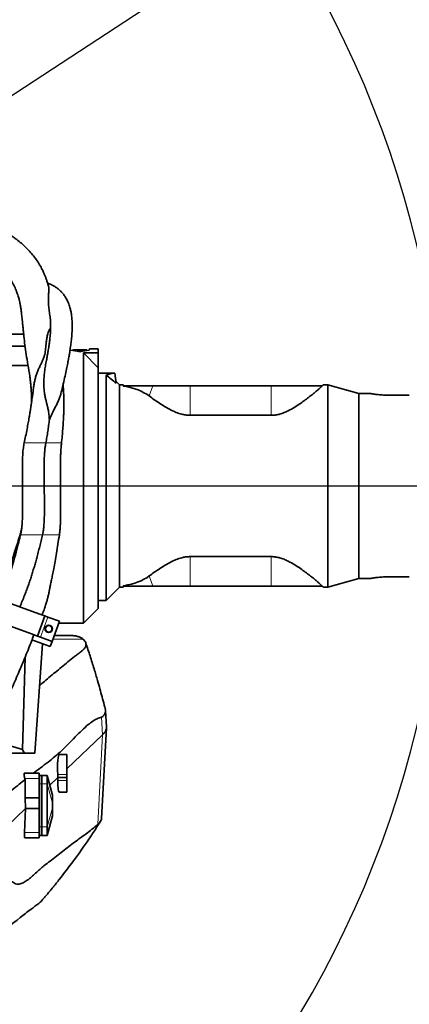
# Model space of a CAD drawing. Header units: millimetres. Extents: x 0 to 11920, y 0 to 8400.
# Tile 38 of 44: x 9244 to 9606, y 4651 to 5566. Entities that reach past the tile are written whole.
import ezdxf

# ---------------------------------------------------------------- set-up
doc = ezdxf.new("R2010")
doc.units = ezdxf.units.MM
doc.header["$LTSCALE"] = 20
doc.layers.add('THICK_LINE', color=7, linetype='Continuous')
doc.styles.add('SLDTEXTSTYLE0', font='TXT', dxfattribs={"width": 0.605})
doc.dimstyles.new('SLDDIMSTYLE0', dxfattribs={"dimtxt": 70, "dimasz": 70, "dimexe": 0, "dimexo": 0.0625, "dimgap": 17.5, "dimtad": 1, "dimdec": 4, "dimlfac": 20, "dimzin": 12, "dimdsep": 46, "dimtxsty": 'SLDTEXTSTYLE0', "dimsah": 1, "dimcen": 0.09, "dimadec": 1, "dimazin": 3, "dimtfac": 1, "dimtofl": 0, "dimtmove": 0, "dimatfit": 3, "dimfxl": 1, "dimfrac": 2, "dimtolj": 1, "dimtzin": 12, "dimarcsym": 0})
doc.dimstyles.new('SLDDIMSTYLE1', dxfattribs={"dimtxt": 70, "dimasz": 70, "dimexe": 0, "dimexo": 0.0625, "dimgap": 17.5, "dimtad": 1, "dimdec": 1, "dimrnd": 1e-09, "dimzin": 12, "dimdsep": 46, "dimtxsty": 'SLDTEXTSTYLE0', "dimsah": 1, "dimcen": 0, "dimadec": 0, "dimazin": 3, "dimtfac": 1, "dimtofl": 0, "dimtmove": 0, "dimatfit": 3, "dimfxl": 1, "dimfrac": 2, "dimtolj": 1, "dimtzin": 12, "dimarcsym": 0})

# ---------------------------------------------------------------- blocks, each defined once
blk = doc.blocks.new('_D')
at = {"layer": 'THICK_LINE'}
for p, q in [((6065.91, 5593.91), (5923.95, 5618.94)), ((10553.28, 5132.52), (11483.7, 5132.52))]:
    blk.add_line(p, q, dxfattribs=at)
blk.add_arc((8682.55, 5132.52), 2771.15, 360, 170, dxfattribs=at)
for points in [[(5953.49, 5613.73), (5976.34, 5680.65), (5956.69, 5684.37)], [(11453.7, 5132.52), (11462.82, 5202.64), (11442.82, 5202.39)]]:
    blk.add_solid(points, dxfattribs=at)
at = {"layer": 'THICK_LINE', "insert": (8832.85, 7991.69), "char_height": 70, "attachment_point": 1, "rotation": 355, "style": 'SLDTEXTSTYLE0'}
blk.add_mtext('170°', dxfattribs=at)
blk = doc.blocks.new('_D_1')
at = {"layer": 'THICK_LINE'}
for p, q in [((10553.28, 5132.52), (11483.72, 5132.52)), ((6065.91, 4671.14), (5923.93, 4646.11))]:
    blk.add_line(p, q, dxfattribs=at)
blk.add_arc((8682.55, 5132.52), 2771.17, 190, 360, dxfattribs=at)
for points in [[(11453.72, 5132.52), (11442.84, 5062.66), (11462.84, 5062.4)], [(5953.47, 4651.31), (5956.67, 4580.68), (5976.32, 4584.4)]]:
    blk.add_solid(points, dxfattribs=at)
at = {"layer": 'THICK_LINE', "insert": (8817.13, 2453.12), "char_height": 70, "attachment_point": 1, "rotation": 5, "style": 'SLDTEXTSTYLE0'}
blk.add_mtext('170°', dxfattribs=at)
blk = doc.blocks.new('_D_2')
at = {"layer": 'THICK_LINE'}
for q in [(9875.99, 5914.78), (8682.55, 5132.52)]:
    blk.add_line((9482.94, 5657.14), q, dxfattribs=at)
blk.add_solid([(9482.94, 5657.14), (9546.96, 5687.15), (9536, 5703.88)], dxfattribs=at)
at = {"layer": 'THICK_LINE', "insert": (9634.33, 5864.21), "char_height": 70, "attachment_point": 1, "rotation": 33.24305, "style": 'SLDTEXTSTYLE0'}
blk.add_mtext('R957', dxfattribs=at)
blk = doc.blocks.new('_D_3')
at = {"layer": 'THICK_LINE'}
blk.add_line((10583.52, 6931.13), (8682.55, 5132.52), dxfattribs=at)
blk.add_solid([(10583.52, 6931.13), (10525.8, 6890.28), (10539.55, 6875.76)], dxfattribs=at)
at = {"layer": 'THICK_LINE', "insert": (9467.35, 5999.23), "char_height": 70, "attachment_point": 1, "rotation": 43.41501, "style": 'SLDTEXTSTYLE0'}
blk.add_mtext('R2617', dxfattribs=at)

msp = doc.modelspace()

# ---------------------------------------------------------------- linework, layer by layer
at = {"color": 7, "linetype": 'Continuous', "lineweight": 35}
for p, q in [((9247.3260673, 5273.5242098), (9187.5467826, 5273.5242098)), ((9230.5467826, 5262.5242098), (9248.5953419, 5262.5242098)), ((9290.6898409, 5260.0242098), (9290.7547761, 5258.7851734)), ((9292.9784267, 5258.9901861), (9292.9506964, 5258.4610597)), ((9292.9801076, 5259.0222589), (9292.9784267, 5258.9901861)), ((9292.9784267, 5258.9901861), (9295.7476575, 5258.9901861)), ((9295.7493384, 5259.0222589), (9292.9801076, 5259.0222589)), ((9294.8138519, 5258.2350538), (9294.8097637, 5258.1570454)), ((9294.8138519, 5258.2350538), (9294.8245457, 5258.4391031)), ((9298.5638519, 5258.2350538), (9294.8138519, 5258.2350538)), ((9294.8245457, 5258.4391031), (9298.5745457, 5258.4391031)), ((9295.7449268, 5258.9380811), (9295.7187765, 5258.4391031)), ((9295.7476575, 5258.9901861), (9295.7449268, 5258.9380811)), ((9295.7449268, 5258.9380811), (9297.6371, 5258.9380811)), ((9295.7494406, 5259.0242098), (9295.7493384, 5259.0222589)), ((9297.6325861, 5259.0242098), (9295.7494406, 5259.0242098)), ((9297.6326884, 5259.0222589), (9297.6325861, 5259.0242098)), ((9302.9011188, 5259.0222589), (9297.6326884, 5259.0222589)), ((9297.6343693, 5258.9901861), (9305.9420616, 5258.9901861)), ((9297.6371, 5258.9380811), (9297.6343693, 5258.9901861)), ((9297.6371, 5258.9380811), (9297.6632503, 5258.4391031)), ((9298.5386289, 5257.7537703), (9298.5236484, 5257.4679253)), ((9298.5386289, 5257.7537703), (9298.5638519, 5258.2350538)), ((9300.5549363, 5257.7537703), (9298.5386289, 5257.7537703)), ((9298.5745457, 5258.4391031), (9298.5905121, 5258.7437606)), ((9298.5905121, 5258.7437606), (9300.5030531, 5258.7437606)), ((9300.5030531, 5258.7437606), (9300.5190195, 5258.4391031)), ((9300.5190195, 5258.4391031), (9304.2690195, 5258.4391031)), ((9304.2797133, 5258.2350538), (9300.5297133, 5258.2350538)), ((9300.5297133, 5258.2350538), (9300.5549363, 5257.7537703)), ((9300.5549363, 5257.7537703), (9300.5699168, 5257.4679253)), ((9304.5429847, 5259.0242098), (9301.8788408, 5259.0242098)), ((9303.0467826, 5256.3659695), (9316.5467826, 5256.3659695)), ((9303.0467826, 5132.5242098), (9303.0467826, 5256.3659695)), ((9303.0467826, 5256.3659695), (9316.5467826, 5242.210077)), ((9304.2690195, 5258.4391031), (9304.2797133, 5258.2350538)), ((9304.2797133, 5258.2350538), (9304.2838015, 5258.1570454)), ((9305.9420616, 5258.9901861), (9305.940469, 5259.0205735)), ((9305.9420616, 5258.9901861), (9305.9712034, 5258.4341271)), ((9308.3387891, 5258.7851734), (9308.4037243, 5260.0242098)), ((9316.5467826, 5260.0242098), (9308.4037243, 5260.0242098)), ((9316.5467826, 5260.0242098), (9316.5467826, 5256.3659695)), ((9316.5467826, 5242.210077), (9316.5467826, 5256.3659695)), ((9251.3922614, 5244.5157509), (9231.4905659, 5244.5157509)), ((9316.5467826, 5018.5242098), (9316.5467826, 5242.210077)), ((9316.5467826, 5237.5242098), (9331.4065096, 5237.5242098)), ((9324.0467826, 5235.5931795), (9324.0467826, 5026.0242098)), ((9331.4065096, 5237.5242098), (9331.9684051, 5237.5242098)), ((9333.2823033, 5228.1753383), (9331.9684051, 5237.5242098)), ((9336.5467826, 5226.5242098), (9333.0184843, 5230.0525081)), ((9339.9943748, 5226.5242098), (9336.5467826, 5226.5242098)), ((9336.5467826, 5038.5242098), (9336.5467826, 5226.5242098)), ((9340.0467826, 5225.5242098), (9339.9943748, 5226.5242098)), ((9530.1997145, 5226.5242098), (9526.1977808, 5226.5242098)), ((9559.0467826, 5218.5242098), (9530.1997145, 5226.5242098)), ((9530.1997145, 5038.5242098), (9530.1997145, 5226.5242098)), ((9339.9628714, 5225.37283), (9340.0467826, 5225.5242098)), ((9340.7778396, 5225.2307059), (9339.9628714, 5225.37283)), ((9340.88573, 5225.5242098), (9340.0467826, 5225.5242098)), ((9367.4962563, 5225.5242098), (9340.88573, 5225.5242098)), ((9402.0467826, 5225.5242098), (9367.4962563, 5225.5242098)), ((9477.6427005, 5225.5242098), (9402.0467826, 5225.5242098)), ((9524.7596652, 5225.5242098), (9477.6427005, 5225.5242098)), ((9524.7712954, 5225.532238), (9524.7596652, 5225.5242098)), ((9569.7336233, 5218.5242098), (9559.0467826, 5218.5242098)), ((9559.0467826, 5046.5242098), (9559.0467826, 5218.5242098)), ((9606.0467826, 5216.9682075), (9586.0467826, 5216.9682075)), ((9477.6427005, 5198.2115886), (9402.0467826, 5198.2115886)), ((9303.0467826, 5005.0242098), (9303.0467826, 5132.5242098)), ((9477.6427005, 5066.836831), (9402.0467826, 5066.836831)), ((9530.1997145, 5038.5242098), (9559.0467826, 5046.5242098)), ((9559.0467826, 5046.5242098), (9569.7336233, 5046.5242098)), ((9606.0467826, 5048.0802121), (9586.0467826, 5048.0802121)), ((9324.0467826, 5026.0242098), (9336.5467826, 5038.5242098)), ((9336.5467826, 5038.5242098), (9339.9943748, 5038.5242098)), ((9340.7778396, 5039.8177137), (9339.9628714, 5039.6755895)), ((9339.9628714, 5039.6755895), (9340.0467826, 5039.5242098)), ((9340.0467826, 5039.5242098), (9339.9943748, 5038.5242098)), ((9340.88573, 5039.5242098), (9340.0467826, 5039.5242098)), ((9367.4962563, 5039.5242098), (9340.88573, 5039.5242098)), ((9402.0467826, 5039.5242098), (9367.4962563, 5039.5242098)), ((9477.6427005, 5039.5242098), (9402.0467826, 5039.5242098)), ((9524.7596652, 5039.5242098), (9477.6427005, 5039.5242098)), ((9524.7712954, 5039.5161816), (9524.7596652, 5039.5242098)), ((9526.1977808, 5038.5242098), (9530.1997145, 5038.5242098)), ((9261.3335875, 5013.7466973), (9219.0474195, 5029.1376037)), ((9316.5467826, 5026.0242098), (9324.0467826, 5026.0242098)), ((9303.0467826, 5005.0242098), (9316.5467826, 5018.5242098)), ((9254.4931846, 4994.9528449), (9212.2070167, 5010.3437513)), ((9260.1313403, 4992.900724), (9266.9717432, 5011.6945764)), ((9261.3335875, 5013.7466973), (9266.9717432, 5011.6945764)), ((9269.790821, 5010.668516), (9266.9717432, 5011.6945764)), ((9280.5972862, 5006.7352843), (9269.790821, 5010.668516)), ((9273.7568833, 4987.9414319), (9280.5972862, 5006.7352843)), ((9279.974506, 5005.0242098), (9303.0467826, 5005.0242098)), ((9254.4931846, 4994.9528449), (9260.1313403, 4992.900724)), ((9255.000635, 4989.4472592), (9272.0467826, 4983.2429688)), ((9262.9504182, 4991.8746636), (9260.1313403, 4992.900724)), ((9273.7568833, 4987.9414319), (9262.9504182, 4991.8746636)), ((9275.7888483, 4993.5242098), (9289.7450261, 4993.5242098)), ((9257.6087893, 4884.0242098), (9264.6754445, 4985.9259165)), ((9272.0467826, 4983.2429688), (9273.7568833, 4987.9414319)), ((9248.6195803, 4973.4777713), (9246.1465899, 4887.6183522)), ((9324.2685327, 4908.4344952), (9323.4594664, 4923.7579664)), ((9319.8035989, 4823.5004448), (9324.2555884, 4907.8209761)), ((9214.6043097, 4896.9349754), (9246.1465899, 4887.6183522)), ((9287.5467826, 4869.5073362), (9320.6497171, 4901.2113851)), ((9248.1475613, 4884.0242098), (9208.4752645, 4884.0242098)), ((9257.6087893, 4884.0242098), (9248.1475613, 4884.0242098)), ((9287.5467826, 4883.0242098), (9280.5440097, 4883.0242098)), ((9287.5467826, 4864.3123089), (9287.5467826, 4883.0242098)), ((9261.7467826, 4865.5242098), (9247.870326, 4865.5242098)), ((9248.282512, 4860.7517443), (9248.5660165, 4859.5919483)), ((9261.7467826, 4865.5242098), (9261.7467826, 4860.7517443)), ((9261.7467826, 4863.5242098), (9263.7467826, 4863.5242098)), ((9261.7467826, 4860.7517443), (9261.7467826, 4842.681415)), ((9263.7467826, 4855.5242098), (9263.7467826, 4863.5242098)), ((9263.7467826, 4863.3902352), (9264.2467826, 4863.5242098)), ((9269.2467826, 4863.5242098), (9264.2467826, 4863.5242098)), ((9264.2467826, 4863.5242098), (9264.2467826, 4855.5242098)), ((9274.2467826, 4845.0242098), (9269.2467826, 4863.5242098)), ((9269.2467826, 4863.5242098), (9269.2467826, 4855.5242098)), ((9271.7251384, 4854.3542934), (9279.0649108, 4861.3838969)), ((9279.0649108, 4861.3838969), (9278.9295204, 4864.3123089)), ((9279.0186903, 4858.6820997), (9279.0649108, 4861.3838969)), ((9287.5467826, 4861.3838969), (9279.0649108, 4861.3838969)), ((9287.5467826, 4861.3838969), (9287.5467826, 4864.3123089)), ((9287.5467826, 4858.6820997), (9287.5467826, 4861.3838969)), ((9248.7254169, 4842.681415), (9248.5660165, 4859.5919483)), ((9263.7467826, 4815.5242098), (9263.7467826, 4855.5242098)), ((9264.2467826, 4855.5242098), (9264.2467826, 4815.5242098)), ((9269.2467826, 4855.5242098), (9269.2467826, 4815.5242098)), ((9287.5467826, 4848.0242098), (9287.5467826, 4858.6820997)), ((9249.0959822, 4832.681415), (9248.7254169, 4842.681415)), ((9261.7467826, 4842.681415), (9248.7254169, 4842.681415)), ((9261.7467826, 4842.681415), (9261.7467826, 4832.681415)), ((9274.2467826, 4845.0242081), (9274.2467826, 4844.7715735)), ((9274.2467826, 4844.7715735), (9274.2467826, 4837.7005057)), ((9280.2186661, 4848.0242098), (9287.5467826, 4848.0242098)), ((9274.2467826, 4837.7005057), (9274.2467826, 4833.3479139)), ((9274.2467826, 4833.3479139), (9274.2467826, 4826.2768461)), ((9212.5855285, 4797.7138441), (9249.0959822, 4832.681415)), ((9248.0565449, 4810.485312), (9249.0959822, 4832.681415)), ((9261.7467826, 4832.681415), (9249.0959822, 4832.681415)), ((9261.7467826, 4832.681415), (9261.7467826, 4810.485312)), ((9269.2467826, 4807.5242098), (9274.2467826, 4826.0242098)), ((9274.2467826, 4826.2768461), (9274.2467826, 4826.0242098)), ((9263.7467826, 4807.5242098), (9263.7467826, 4815.5242098)), ((9264.2467826, 4815.5242098), (9264.2467826, 4807.5242098)), ((9269.2467826, 4815.5242098), (9269.2467826, 4807.5242098)), ((9261.7467826, 4805.5242098), (9248.4255258, 4805.5242098)), ((9261.7467826, 4810.485312), (9261.7467826, 4805.5242098)), ((9261.7467826, 4807.5242098), (9263.7467826, 4807.5242098)), ((9263.7467826, 4807.6581844), (9264.2467826, 4807.5242098)), ((9269.2467826, 4807.5242098), (9264.2467826, 4807.5242098)), ((9264.1586954, 4747.0669173), (9264.2175209, 4747.1567848))]:
    msp.add_line(p, q, dxfattribs=at)
at = {"color": 8, "linetype": 'Continuous', "lineweight": 18}
for p, q in [((9340.7778396, 5225.2307059), (9340.88573, 5225.5242098)), ((9364.0603989, 5216.1773395), (9367.4962563, 5225.5242098)), ((9402.0467826, 5198.2115886), (9402.0467826, 5225.5242098)), ((9477.6427005, 5198.2115886), (9477.6427005, 5225.5242098)), ((9272.0045127, 5172.5213825), (9267.944433, 5172.5213825)), ((9246.1740408, 5132.5242098), (9171.0467826, 5132.5242098)), ((9303.0467826, 5132.5242098), (9281.5955754, 5132.5242098)), ((9402.0467826, 5066.836831), (9402.0467826, 5039.5242098)), ((9477.6427005, 5066.836831), (9477.6427005, 5039.5242098)), ((9364.0603989, 5048.8710801), (9367.4962563, 5039.5242098)), ((9340.7778396, 5039.8177137), (9340.88573, 5039.5242098)), ((9262.9504182, 4991.8746636), (9269.790821, 5010.668516)), ((9302.431337, 4990.2663446), (9274.6030823, 4990.2663446)), ((9320.6497171, 4901.2113851), (9319.7950755, 4917.5409628)), ((9316.3012856, 4818.2599561), (9320.6497171, 4901.2113851)), ((9261.7467826, 4860.7517443), (9248.282512, 4860.7517443)), ((9269.2467826, 4863.5242098), (9274.2467826, 4844.7715735)), ((9287.5467826, 4864.3123089), (9278.9295204, 4864.3123089)), ((9261.7467826, 4855.5242098), (9263.7467826, 4855.5242098)), ((9263.7467826, 4855.5242098), (9264.2467826, 4855.5242098)), ((9269.2467826, 4855.5242098), (9264.2467826, 4855.5242098)), ((9269.2467826, 4855.5242098), (9274.2467826, 4837.7005057)), ((9287.5467826, 4858.6820997), (9279.0186903, 4858.6820997)), ((9269.2467826, 4815.5242098), (9274.2467826, 4833.3479139)), ((9269.2467826, 4807.5242098), (9274.2467826, 4826.2768461)), ((9261.7467826, 4815.5242098), (9263.7467826, 4815.5242098)), ((9263.7467826, 4815.5242098), (9264.2467826, 4815.5242098)), ((9269.2467826, 4815.5242098), (9264.2467826, 4815.5242098)), ((9261.7467826, 4810.485312), (9248.0565449, 4810.485312))]:
    msp.add_line(p, q, dxfattribs=at)
at = {"color": 7, "linetype": 'Continuous', "lineweight": 35}
for radius in [3.5, 3]:
    msp.add_circle((9270.5992364, 4999.7324991), radius, dxfattribs=at)
for centre, major_axis, ratio, start_param, end_param in [((9282.3808417, 5132.5242098), (95.2756069, -91.8102914), 0.9285799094, 2.1660611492, 2.2351892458), ((9316.7127235, 5132.5242098), (95.2756069, 91.8102914), 0.9285799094, 0.9064034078, 0.9755315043), ((9290.172379, 5132.5242098), (184.1875961, 15.0290391), 0.6819354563, 1.446154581, 1.457262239), ((9316.2566279, 5132.5242098), (184.3557563, -15.0014463), 0.6813313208, 1.6820822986, 1.689664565), ((9366.1093579, 5132.5242098), (-54.245409, 97.796818), 0.7773325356, 6.0441370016, 6.130625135), ((9151.6487164, 5184.1491373), (241.3855042, -79.1711838), 0.4965865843, 0.8951940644, 0.9499510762), ((9245.748045, 5132.5242098), (127.6278939, 73.40555), 0.4600599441, 0.2010634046, 0.5085883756), ((9245.748045, 5132.5242098), (127.6278939, -73.40555), 0.4600599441, 5.7745969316, 6.0821219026), ((9028.3660179, 4870.2820063), (228.9755298, -143.601169), 0.6338150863, 0.8474697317, 0.865125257), ((9281.192499, 4865.5242098), (-0.6599993, 17.4997831), 0.1320121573, 6.2782065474, 7.9183098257), ((9281.4054503, 4865.5242098), (1.2038194, 17.4994154), 0.1188194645, 1.980663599, 3.1497662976), ((9248.8324233, 4811.5242098), (0.4127381, 5.9997996), 0.1188194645, 1.7529966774, 3.1497662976)]:
    msp.add_ellipse(centre, major_axis=major_axis, ratio=ratio, start_param=start_param, end_param=end_param, dxfattribs=at)
for points, knots in [([(9270.5956288, 5317.4900975), (9270.5718432, 5317.5783266), (9270.2923693, 5318.6149939), (9269.6872562, 5320.659349), (9268.7840031, 5323.494991), (9267.8148008, 5326.2219372), (9266.8569321, 5328.6599229), (9265.9168182, 5330.8445149), (9264.9829315, 5332.8530286), (9263.9815837, 5334.8529492), (9262.3596958, 5337.85326), (9259.9547943, 5341.774846), (9256.5894022, 5346.4083763), (9252.9574803, 5350.6894925), (9249.175831, 5354.5741874), (9245.2033221, 5358.1721878), (9241.4750938, 5361.1521175), (9238.241492, 5363.482813), (9235.7367174, 5365.1592681), (9233.3066934, 5366.6839476), (9230.6731918, 5368.23065), (9227.5189042, 5369.9411771), (9223.7558698, 5371.8002343), (9219.3228028, 5373.7790468), (9214.1946617, 5375.8272247), (9208.2199317, 5377.9529264), (9201.5309956, 5380.0622525), (9194.2752066, 5382.0783905), (9186.8070106, 5383.9060441), (9179.2086365, 5385.5344857), (9171.5606457, 5386.9632811), (9163.9236664, 5388.1662467), (9158.4664242, 5388.9276159), (9155.5299733, 5389.2432503), (9155.1467826, 5389.2844388)], [0, 0, 0, 0, 0.0024371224, 0.0286354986, 0.0560089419, 0.080309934, 0.1034560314, 0.122819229, 0.1403085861, 0.1590458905, 0.179085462, 0.2257165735, 0.2715112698, 0.3151835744, 0.3561717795, 0.3963789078, 0.4365229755, 0.4613721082, 0.482246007, 0.5004569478, 0.5218588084, 0.5471737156, 0.5758580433, 0.6083272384, 0.6445664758, 0.6832355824, 0.7274863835, 0.7719775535, 0.816599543, 0.8611963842, 0.9055805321, 0.949650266, 0.9934296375, 1, 1, 1, 1]), ([(9155.1467826, 5359.0684643), (9157.5255867, 5358.7506219), (9163.2674833, 5357.983422), (9171.9465602, 5356.4885993), (9181.1765001, 5354.5664982), (9189.9962497, 5352.3268665), (9197.3336512, 5350.0750818), (9203.2186832, 5347.9594923), (9207.5943489, 5346.1950076), (9211.3106668, 5344.5238087), (9214.3557748, 5343.005642), (9216.7672046, 5341.6819514), (9218.6892052, 5340.5376442), (9220.3916968, 5339.4517048), (9222.1540273, 5338.2421465), (9223.7847927, 5337.0190082), (9225.1877194, 5335.8787449), (9226.3927198, 5334.8354476), (9227.6867545, 5333.6356933), (9229.1386937, 5332.1720862), (9230.5923706, 5330.5560481), (9231.9158081, 5328.9359386), (9233.0442863, 5327.434633), (9234.0180087, 5326.0423137), (9234.9535234, 5324.614522), (9235.9238052, 5323.0318978), (9236.9871518, 5321.1616075), (9238.1282994, 5318.9769066), (9239.2129109, 5316.7003978), (9240.1836383, 5314.4676837), (9241.0291196, 5312.3461066), (9241.8084379, 5310.1815094), (9242.4672617, 5308.0983084), (9242.9820584, 5306.2516247), (9243.4360132, 5304.4241881), (9243.8148739, 5302.6764932), (9244.118816, 5301.0845322), (9244.3648622, 5299.6623255), (9244.5951414, 5298.2026056), (9244.8178973, 5296.6493001), (9245.0506797, 5294.8805614), (9245.2845529, 5292.9580883), (9245.5477033, 5290.6665479), (9245.8197519, 5288.1793042), (9246.1202281, 5285.3279265), (9246.4462361, 5282.1512598), (9246.7911222, 5278.7470851), (9247.1436035, 5275.2623294), (9247.6624075, 5270.2660873), (9248.3886716, 5263.6831746), (9249.6441998, 5254.8451015), (9251.2954428, 5245.166459), (9252.6656127, 5236.9464881), (9253.4666411, 5230.8302165), (9253.8441092, 5227.2804831), (9254.1186468, 5224.0117418), (9254.3082381, 5221.2371454), (9254.4300802, 5219.0635562), (9254.5088307, 5217.3773146), (9254.5683956, 5215.8745454), (9254.6231942, 5214.1359883), (9254.6669241, 5212.3263852), (9254.6758234, 5211.0491945), (9254.6794721, 5210.5255509)], [0, 0, 0, 0, 0.02486258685, 0.06001267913, 0.09548322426, 0.13099528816, 0.16622156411, 0.18795910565, 0.20791331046, 0.22543088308, 0.24057808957, 0.2534200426, 0.26384762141, 0.27337999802, 0.28523958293, 0.29912185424, 0.30844605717, 0.31730174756, 0.32825367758, 0.34162482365, 0.35707564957, 0.37138291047, 0.38379069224, 0.39521059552, 0.40586737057, 0.41842720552, 0.43294486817, 0.449088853, 0.46707446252, 0.48308551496, 0.49757432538, 0.51326245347, 0.52965839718, 0.54186698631, 0.55348632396, 0.56702503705, 0.57739023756, 0.58584265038, 0.59499498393, 0.60489793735, 0.61439357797, 0.62711960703, 0.63898671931, 0.65278636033, 0.66850477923, 0.68606387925, 0.70505169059, 0.72423458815, 0.74343481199, 0.78673299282, 0.82901200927, 0.87175139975, 0.91544266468, 0.9302112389, 0.94445300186, 0.95641596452, 0.96610115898, 0.97346193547, 0.9784063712, 0.98279974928, 0.98807005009, 0.99510876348, 1, 1, 1, 1]), ([(9281.976263, 5218.4871549), (9282.2064027, 5219.3992601), (9283.1376878, 5223.0901907), (9284.5584111, 5229.1147475), (9286.174841, 5236.2624579), (9287.4761362, 5242.4123467), (9288.509285, 5247.6292306), (9289.3199812, 5252.0281064), (9289.9631606, 5255.791344), (9290.4811523, 5259.0785781), (9290.9021167, 5261.9954062), (9291.2462632, 5264.6165842), (9291.5516593, 5267.1975378), (9291.8394619, 5269.978968), (9292.0971127, 5273.0284658), (9292.2918233, 5276.202623), (9292.3976793, 5279.2414976), (9292.4165313, 5282.0918453), (9292.3568976, 5284.7326356), (9292.2219422, 5287.2288758), (9292.0215631, 5289.5107557), (9291.7810755, 5291.4906541), (9291.5102324, 5293.2679647), (9291.197405, 5294.9661547), (9290.8002852, 5296.7691284), (9290.2924894, 5298.7050462), (9289.6262033, 5300.8159866), (9288.8180426, 5302.9377017), (9287.915359, 5304.9288009), (9286.973218, 5306.7120009), (9286.0130724, 5308.2986641), (9284.7380894, 5310.1640667), (9283.0969716, 5312.1993702), (9280.9988256, 5314.3302237), (9278.7547323, 5316.2153329), (9276.3740607, 5317.8603771), (9274.0776335, 5319.1718062), (9271.9699722, 5320.177536), (9270.5181212, 5320.8018935), (9269.6848226, 5321.0917014), (9269.5181361, 5321.1496723)], [0, 0, 0, 0, 0.0140348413, 0.0567934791, 0.0950762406, 0.1290806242, 0.1589753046, 0.1848869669, 0.2078297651, 0.2290988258, 0.2487054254, 0.2666367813, 0.2837858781, 0.304161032, 0.3283454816, 0.3544234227, 0.3814602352, 0.406084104, 0.4302573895, 0.4549331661, 0.4790019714, 0.500170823, 0.5182915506, 0.5381946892, 0.5577263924, 0.5807834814, 0.6074673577, 0.6363446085, 0.663718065, 0.6893495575, 0.7131709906, 0.7351232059, 0.7763539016, 0.8148174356, 0.8546719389, 0.895596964, 0.9336560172, 0.963091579, 0.9926171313, 1, 1, 1, 1]), ([(9270.549802, 5317.477581), (9270.6145801, 5317.2632037), (9270.8893416, 5316.3539054), (9270.7528368, 5314.1563088), (9270.4613583, 5310.4474562), (9270.2980497, 5305.8390011), (9270.476149, 5300.7203984), (9270.957535, 5295.3769903), (9271.5191309, 5291.6789112), (9271.798001, 5289.8425661)], [0, 0, 0, 0, 0.0501714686, 0.2128063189, 0.3766720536, 0.5434007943, 0.7110768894, 0.8565302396, 1, 1, 1, 1]), ([(9271.7902233, 5289.8416171), (9271.8298292, 5289.609851), (9271.9551591, 5288.8764455), (9272.1329166, 5287.4039218), (9272.3013943, 5285.4127378), (9272.397982, 5283.1540725), (9272.4153028, 5280.9852758), (9272.3741976, 5278.8553775), (9272.2873736, 5276.7430326), (9272.1348624, 5274.3268556), (9271.9160288, 5271.7458773), (9271.6663225, 5269.3470946), (9271.4242641, 5267.3026989), (9271.2092656, 5265.6328729), (9271.0051845, 5264.1471166), (9270.7963777, 5262.701533), (9270.5313464, 5260.948394), (9270.1517138, 5258.5790951), (9269.6163922, 5255.440099), (9269.1662568, 5253.0291577), (9268.9222778, 5251.7223977)], [0, 0, 0, 0, 0.0332432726, 0.1051957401, 0.188930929, 0.2711268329, 0.3498113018, 0.4046971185, 0.4646895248, 0.5296293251, 0.5973374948, 0.6576578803, 0.6990645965, 0.7353321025, 0.7665500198, 0.7930504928, 0.8243010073, 0.8712088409, 0.9301936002, 1, 1, 1, 1]), ([(9272.3779803, 5279.3918102), (9272.0657385, 5278.9561652), (9271.3886722, 5278.0115112), (9270.4932989, 5276.2012446), (9269.765414, 5274.2304169), (9269.2356281, 5272.2361614), (9268.7238981, 5269.6292008), (9268.3618436, 5266.6186512), (9268.0659466, 5263.1858683), (9267.8013035, 5260.3134562), (9267.4413784, 5257.5368315), (9266.9311384, 5254.8603058), (9266.1150993, 5252.044893), (9264.9196253, 5249.1039407), (9263.4398642, 5246.0135529), (9261.9154291, 5242.8598906), (9260.4860819, 5239.614728), (9259.2335319, 5236.3037117), (9258.1642226, 5232.837015), (9257.2971414, 5229.1595937), (9256.7232922, 5225.9664459), (9256.4987972, 5223.9713447), (9256.4230021, 5223.2977483)], [0, 0, 0, 0, 0.0464967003, 0.1008235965, 0.1553896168, 0.1999740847, 0.2446384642, 0.3343552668, 0.3945373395, 0.454782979, 0.5028506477, 0.5510624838, 0.6001470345, 0.6498369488, 0.697970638, 0.7466660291, 0.7907889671, 0.8352303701, 0.8804782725, 0.9259620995, 0.9750029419, 1, 1, 1, 1]), ([(9271.2037268, 5194.2134119), (9271.1251209, 5195.8063802), (9271.0067632, 5198.2049307), (9270.5257669, 5201.3854853), (9270.011154, 5204.0954734), (9269.3120886, 5207.1062704), (9268.4936046, 5210.3415269), (9267.7243884, 5213.4836468), (9267.0716436, 5216.5456326), (9266.5693244, 5219.5779861), (9266.2424305, 5222.5180472), (9266.0737654, 5225.356863), (9266.0231545, 5229.0201852), (9266.2310581, 5233.5270407), (9266.7708053, 5238.7843289), (9267.5348513, 5244.1031593), (9268.2833425, 5248.4471733), (9268.7788306, 5250.9464085), (9268.932367, 5251.720844)], [0, 0, 0, 0, 0.071246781, 0.1072770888, 0.1434417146, 0.1944293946, 0.245835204, 0.2951492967, 0.3448147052, 0.3954065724, 0.4462647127, 0.4941595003, 0.5421782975, 0.6388424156, 0.7370415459, 0.8355651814, 0.9490467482, 1, 1, 1, 1]), ([(9282.4710683, 5172.5055312), (9282.5164776, 5172.8900468), (9282.840882, 5175.6370247), (9283.292557, 5180.4588884), (9283.8229718, 5186.7200911), (9284.1911346, 5192.2215182), (9284.4390606, 5197.0458042), (9284.5891084, 5201.2609688), (9284.6706812, 5205.0866901), (9284.6964091, 5208.5155106), (9284.6796103, 5211.5387248), (9284.6372003, 5214.1031518), (9284.5818944, 5216.1814222), (9284.5261188, 5217.7613383), (9284.476762, 5218.9587848), (9284.4231148, 5220.1193966), (9284.3484103, 5221.5498632), (9284.2404782, 5223.3074311), (9284.1219634, 5225.0781826), (9284.0166061, 5226.2378868), (9283.9729443, 5226.7184873)], [0, 0, 0, 0, 0.0205033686, 0.1464759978, 0.2576343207, 0.3557512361, 0.4423389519, 0.5186195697, 0.5855127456, 0.6526701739, 0.7089989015, 0.7552335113, 0.7981842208, 0.8280940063, 0.8465224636, 0.8676456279, 0.8955094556, 0.9299939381, 0.970988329, 1, 1, 1, 1]), ([(9526.1977808, 5226.5232258), (9526.1655714, 5226.5007401), (9526.10187, 5226.4562697), (9525.6183386, 5226.1187634), (9525.0542956, 5225.7281982), (9524.7712954, 5225.532238)], [0, 0, 0, 0, 0.3375802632, 0.66764078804, 1, 1, 1, 1]), ([(9256.3955645, 5223.3010547), (9256.3529933, 5222.9403495), (9256.1449527, 5221.1776258), (9255.7486164, 5218.1482149), (9255.2538906, 5214.5052105), (9254.8725183, 5211.8361191), (9254.5968893, 5209.9590603), (9254.3662149, 5208.4148675), (9254.0657057, 5206.442606), (9253.6454073, 5203.7582577), (9253.0880007, 5200.3178895), (9252.3765797, 5196.1010961), (9251.4915533, 5191.086934), (9250.4073462, 5185.25475), (9249.1849876, 5178.9854852), (9248.2715734, 5174.6386326), (9247.8286887, 5172.5309859)], [0, 0, 0, 0, 0.02368758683, 0.11575842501, 0.19167923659, 0.25155441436, 0.27979738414, 0.3060001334, 0.34499576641, 0.39832956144, 0.46601888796, 0.54810290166, 0.64465011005, 0.75576282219, 0.8815773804, 1, 1, 1, 1]), ([(9271.2037268, 5194.2134119), (9272.2316762, 5196.5528081), (9273.8408463, 5200.2149399), (9276.2120392, 5204.8440993), (9278.0460284, 5208.4156589), (9279.7083227, 5211.8937792), (9281.075853, 5215.2394339), (9281.6880989, 5217.430645), (9281.9828836, 5218.4856713)], [0, 0, 0, 0, 0.25965954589, 0.40647560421, 0.55444987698, 0.70576922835, 0.85833349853, 1, 1, 1, 1]), ([(9524.7596652, 5225.5242098), (9524.3465383, 5225.0706165), (9523.611795, 5224.2639039), (9521.687437, 5222.4930493), (9519.5013804, 5220.5877878), (9516.7367812, 5218.2881241), (9513.3739384, 5215.5952352), (9509.3755541, 5212.548411), (9504.7613956, 5209.2500873), (9499.5085692, 5205.7642121), (9494.2965143, 5202.8167115), (9489.5292168, 5200.6423232), (9485.7275663, 5199.3229715), (9482.0213052, 5198.5037132), (9479.3961157, 5198.2292616), (9477.9336582, 5198.2145212), (9477.6427005, 5198.2115886)], [0, 0, 0, 0, 0.0987802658, 0.1756800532, 0.2527882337, 0.3297402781, 0.4185159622, 0.5075072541, 0.5963106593, 0.6942369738, 0.7920353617, 0.8478940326, 0.903654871, 0.9465379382, 0.9893636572, 1, 1, 1, 1]), ([(9586.0467826, 5216.9682075), (9585.1461117, 5216.9765371), (9583.3184395, 5216.9934398), (9580.6669585, 5217.1256419), (9578.1453396, 5217.3219033), (9575.8605156, 5217.5654146), (9573.8343942, 5217.8314654), (9572.1640093, 5218.0864265), (9570.8636483, 5218.3068989), (9570.0435667, 5218.4557215), (9569.6636225, 5218.5272703), (9569.7190047, 5218.5168618), (9569.7336233, 5218.5141144)], [0, 0, 0, 0, 0.1051256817, 0.2133246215, 0.318445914, 0.4265598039, 0.532691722, 0.6418804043, 0.7482628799, 0.8578287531, 0.9624726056, 1, 1, 1, 1]), ([(9402.0467826, 5198.2115886), (9401.853718, 5198.2128213), (9400.4554214, 5198.2217491), (9397.8542928, 5198.4536805), (9393.7069867, 5199.3006456), (9389.1954872, 5200.8420562), (9383.9842944, 5203.2641568), (9378.7132924, 5206.1971982), (9373.5105487, 5209.5112162), (9368.5546164, 5212.92534), (9365.6123206, 5215.0543746), (9364.0603989, 5216.1773395)], [0, 0, 0, 0, 0.0114906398, 0.0832225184, 0.1550394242, 0.2675196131, 0.380300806, 0.5305848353, 0.6814138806, 0.8319609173, 1, 1, 1, 1]), ([(9267.944433, 5172.5213825), (9268.2706704, 5174.3270337), (9268.9234409, 5177.9399727), (9269.7888157, 5183.3651078), (9270.5674326, 5188.7956387), (9270.9915392, 5192.4067258), (9271.2037268, 5194.2134119)], [0, 0, 0, 0, 0.2493609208, 0.4989478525, 0.7493153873, 1, 1, 1, 1]), ([(9247.8367755, 5172.5213825), (9247.5270856, 5170.9793935), (9246.8597061, 5167.6564176), (9246.4145084, 5162.2857165), (9246.1853181, 5156.7791471), (9246.0982788, 5151.5946748), (9246.0762229, 5147.0785914), (9246.0841093, 5143.2828492), (9246.1026162, 5140.1564965), (9246.1259577, 5137.2848929), (9246.1560086, 5134.1791636), (9246.1956864, 5130.4653881), (9246.2420008, 5126.140999), (9246.2877041, 5121.1620039), (9246.3181082, 5115.4792314), (9246.3033429, 5109.6680313), (9246.2100579, 5104.0560352), (9246.0227955, 5099.0600957), (9245.6890611, 5094.5219633), (9245.168728, 5090.5690892), (9244.6216803, 5088.1924159), (9244.3671322, 5087.0865204)], [0, 0, 0, 0, 0.0557429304, 0.120125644, 0.1880373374, 0.2486343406, 0.3014224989, 0.345984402, 0.381383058, 0.4107658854, 0.446417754, 0.4900089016, 0.5406615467, 0.5976719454, 0.6641515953, 0.7394194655, 0.8009105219, 0.8604369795, 0.9142400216, 0.9600948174, 1, 1, 1, 1]), ([(9264.781222, 5087.0865204), (9264.9758002, 5087.9734461), (9265.400269, 5089.9082576), (9265.886378, 5093.201016), (9266.2452259, 5097.2711821), (9266.4773277, 5102.264056), (9266.5934625, 5108.1765674), (9266.6117067, 5114.8855454), (9266.5594105, 5122.1764498), (9266.4699838, 5129.7739445), (9266.379929, 5137.3722588), (9266.325267, 5144.6656448), (9266.3381276, 5151.3788062), (9266.4433679, 5157.2972945), (9266.6565417, 5162.2978814), (9266.981948, 5166.3777704), (9267.4184865, 5169.6819992), (9267.7791108, 5171.6288714), (9267.944433, 5172.5213825)], [0, 0, 0, 0, 0.03180593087, 0.0693840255, 0.11649692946, 0.17485902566, 0.24439460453, 0.32357903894, 0.40980123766, 0.49972738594, 0.58966301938, 0.67591397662, 0.75514717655, 0.824752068, 0.88320297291, 0.93041889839, 0.96810170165, 1, 1, 1, 1]), ([(9280.5025684, 5087.0865204), (9280.6597251, 5088.2082803), (9281.0090255, 5090.7015312), (9281.3445052, 5094.9923494), (9281.5628158, 5100.306146), (9281.6740548, 5106.6841676), (9281.7027803, 5113.923111), (9281.6741266, 5121.691342), (9281.6169205, 5129.6106323), (9281.5581686, 5137.3178382), (9281.520858, 5144.5055929), (9281.5219916, 5150.9471281), (9281.5718305, 5156.5080327), (9281.6737842, 5161.147925), (9281.8254464, 5164.9142482), (9282.0189809, 5167.9305967), (9282.2440361, 5170.3806616), (9282.4067347, 5171.8448426), (9282.4819113, 5172.5213825)], [0, 0, 0, 0, 0.0399655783, 0.0888284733, 0.1509742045, 0.2264152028, 0.3124001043, 0.4047306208, 0.4987508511, 0.5900521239, 0.6749433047, 0.7507310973, 0.815849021, 0.8698683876, 0.9134192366, 0.9480430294, 0.9759927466, 1, 1, 1, 1]), ([(9245.7730867, 5096.1942053), (9245.6892723, 5095.3593877), (9245.4840438, 5093.3152493), (9244.8884164, 5090.2617922), (9244.240213, 5088.0918233), (9243.9399135, 5087.0865204)], [0, 0, 0, 0, 0.2703437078, 0.6619649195, 1, 1, 1, 1]), ([(9243.9300169, 5087.1010476), (9242.4742184, 5082.3683851), (9239.345929, 5072.1986132), (9234.4346009, 5056.7829781), (9229.4811849, 5041.5113678), (9226.2072039, 5031.6723281), (9224.6812226, 5027.0864154)], [0, 0, 0, 0, 0.2351469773, 0.5052950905, 0.7694212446, 1, 1, 1, 1]), ([(9244.3486742, 5087.1012101), (9244.0377577, 5085.7801593), (9242.9698905, 5081.2429061), (9240.9091328, 5073.1976224), (9238.3286159, 5063.6817358), (9235.6301076, 5054.4581557), (9233.5941449, 5047.7856055), (9232.3248532, 5043.9804128), (9232.0153662, 5043.0526059)], [0, 0, 0, 0, 0.0883578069, 0.3034718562, 0.5398759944, 0.7311886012, 0.9344566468, 1, 1, 1, 1]), ([(9243.7357647, 5020.1517809), (9244.484763, 5021.8980166), (9245.9836918, 5025.3926614), (9247.9547267, 5030.3440256), (9249.7290197, 5034.9560371), (9251.3105366, 5039.2182084), (9252.8224704, 5043.5192908), (9254.2495479, 5047.8590118), (9255.6071936, 5052.2285313), (9256.9244429, 5056.6283328), (9258.2031429, 5061.0496997), (9259.5231475, 5065.7935289), (9260.8705733, 5070.8599574), (9262.2368219, 5076.2511335), (9263.5483412, 5081.6592716), (9264.3702147, 5085.2772304), (9264.781222, 5087.0865204)], [0, 0, 0, 0, 0.0825563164, 0.1652153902, 0.2298470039, 0.2945536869, 0.3593756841, 0.4242218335, 0.4893524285, 0.5545054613, 0.6197443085, 0.6850109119, 0.763701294, 0.8424126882, 0.921192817, 1, 1, 1, 1]), ([(9264.4233972, 5012.62211), (9264.4425764, 5012.6653986), (9265.140043, 5014.2396184), (9266.2583747, 5017.2564307), (9267.7143889, 5021.4662338), (9268.8240019, 5025.1909216), (9269.6807817, 5028.4431472), (9270.4327564, 5031.6488025), (9271.0917585, 5034.8193088), (9271.7369947, 5038.1603165), (9272.420332, 5041.6257927), (9273.2290887, 5045.5548734), (9274.2193653, 5050.2628327), (9275.3535945, 5055.9712672), (9276.5569617, 5062.6670841), (9277.857089, 5070.3104132), (9279.2173354, 5078.543871), (9280.0687212, 5084.2167498), (9280.4969034, 5087.0697756)], [0, 0, 0, 0, 0.0018935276, 0.0688593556, 0.1270834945, 0.1778018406, 0.221756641, 0.2593243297, 0.3071870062, 0.3490233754, 0.3929894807, 0.4457572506, 0.5083501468, 0.5831877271, 0.6731808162, 0.7752951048, 0.8869905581, 1, 1, 1, 1]), ([(9402.0467826, 5066.836831), (9401.853718, 5066.8355983), (9400.4554214, 5066.8266705), (9397.8542928, 5066.5947391), (9393.7069867, 5065.747774), (9389.1954872, 5064.2063634), (9383.9842944, 5061.7842627), (9378.7132924, 5058.8512214), (9373.5105487, 5055.5372034), (9368.5546164, 5052.1230796), (9365.6123206, 5049.994045), (9364.0603989, 5048.8710801)], [0, 0, 0, 0, 0.0114906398, 0.0832225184, 0.1550394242, 0.2675196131, 0.380300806, 0.5305848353, 0.6814138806, 0.8319609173, 1, 1, 1, 1]), ([(9524.7596652, 5039.5242098), (9524.3465383, 5039.977803), (9523.611795, 5040.7845156), (9521.687437, 5042.5553703), (9519.5013804, 5044.4606317), (9516.7367812, 5046.7602955), (9513.3739384, 5049.4531843), (9509.3755541, 5052.5000086), (9504.7613956, 5055.7983323), (9499.5085692, 5059.2842074), (9494.2965143, 5062.2317081), (9489.5292168, 5064.4060963), (9485.7275663, 5065.7254481), (9482.0213052, 5066.5447064), (9479.3961157, 5066.819158), (9477.9336582, 5066.8338984), (9477.6427005, 5066.836831)], [0, 0, 0, 0, 0.0987802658, 0.1756800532, 0.2527882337, 0.3297402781, 0.4185159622, 0.5075072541, 0.5963106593, 0.6942369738, 0.7920353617, 0.8478940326, 0.903654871, 0.9465379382, 0.9893636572, 1, 1, 1, 1]), ([(9586.0467826, 5048.0802121), (9585.1461117, 5048.0718825), (9583.3184395, 5048.0549798), (9580.6669585, 5047.9227777), (9578.1453396, 5047.7265163), (9575.8605156, 5047.4830049), (9573.8343942, 5047.2169542), (9572.1640093, 5046.961993), (9570.8636483, 5046.7415207), (9570.0435667, 5046.592698), (9569.6636225, 5046.5211493), (9569.7190047, 5046.5315578), (9569.7336233, 5046.5343052)], [0, 0, 0, 0, 0.1051256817, 0.2133246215, 0.3184459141, 0.4265598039, 0.5326917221, 0.6418804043, 0.74826288, 0.8578287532, 0.9624726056, 1, 1, 1, 1]), ([(9526.1977808, 5038.5251938), (9526.1655714, 5038.5476794), (9526.10187, 5038.5921499), (9525.6183386, 5038.9296562), (9525.0542956, 5039.3202213), (9524.7712954, 5039.5161816)], [0, 0, 0, 0, 0.3375802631, 0.667640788, 1, 1, 1, 1]), ([(9053.805609, 4730.9468862), (9053.7751331, 4730.8608922), (9053.3690599, 4729.7150769), (9052.659213, 4727.6158732), (9051.7154268, 4724.7819207), (9050.9146353, 4722.2997114), (9050.2144589, 4720.0751428), (9049.6237716, 4718.1498114), (9049.1437341, 4716.5467082), (9048.7700623, 4715.2734819), (9048.3758896, 4713.9060425), (9047.9162269, 4712.2691633), (9047.3615797, 4710.2153597), (9046.7600655, 4707.8609421), (9046.1353315, 4705.1795314), (9045.5975914, 4702.5338035), (9045.1497825, 4699.8082549), (9044.8400802, 4697.1261489), (9044.6868987, 4694.4606143), (9044.7230921, 4691.6444159), (9045.0048834, 4688.6819207), (9045.6928786, 4685.286539), (9046.8570308, 4681.8000859), (9048.5183094, 4678.4436847), (9050.7087098, 4675.2595572), (9053.1525518, 4672.6047008), (9055.6910842, 4670.4931536), (9058.6550155, 4668.5777101), (9062.0986979, 4666.9867237), (9065.8701764, 4665.9183022), (9069.3877848, 4665.4534728), (9072.531912, 4665.4372587), (9075.4478136, 4665.7417123), (9078.5209603, 4666.4096072), (9081.7944908, 4667.5413854), (9085.1609551, 4669.2072015), (9087.8260104, 4670.9749423), (9089.6635739, 4672.4164025), (9090.8936655, 4673.475928), (9092.0464098, 4674.5421871), (9093.2595439, 4675.7444973), (9094.5426228, 4677.1040965), (9095.8242803, 4678.5497011), (9096.9986641, 4679.9471342), (9097.966905, 4681.1461573), (9098.7852951, 4682.1877943), (9099.6267387, 4683.2841594), (9100.6094216, 4684.5968049), (9101.7349393, 4686.1405607), (9102.9800655, 4687.8940164), (9104.2163022, 4689.6789675), (9105.3344853, 4691.3276609), (9106.2979368, 4692.7702164), (9107.2129171, 4694.1575119), (9108.5275396, 4696.1751695), (9110.3454919, 4699.0166749), (9112.9340924, 4703.1587621), (9116.0564811, 4708.2755885), (9119.7807973, 4714.5214582), (9123.994503, 4721.737611), (9128.6732516, 4729.9042348), (9133.673337, 4738.7834678), (9138.8173666, 4748.0581449), (9143.380442, 4756.3965247), (9147.3204951, 4763.6690181), (9150.6235186, 4769.8109479), (9153.8863237, 4775.9206192), (9157.0898151, 4781.9591265), (9160.1286536, 4787.7233818), (9162.8383278, 4792.8926198), (9165.1185044, 4797.2631804), (9166.9575666, 4800.8016856), (9168.488101, 4803.7555772), (9169.8966842, 4806.4810188), (9171.7293536, 4810.0360803), (9174.1953153, 4814.8380334), (9177.3982768, 4821.1089358), (9181.078831, 4828.3602964), (9184.8921306, 4835.927485), (9188.8021765, 4843.7430741), (9192.8046146, 4851.80117), (9197.2365966, 4860.7976165), (9202.1505518, 4870.8672112), (9207.5253878, 4882.0031394), (9213.3287014, 4894.1825488), (9219.4808562, 4907.2898606), (9225.9154466, 4921.2409872), (9232.5055265, 4935.8317224), (9239.1518937, 4950.9115023), (9245.7217015, 4966.3161963), (9251.6715785, 4980.7275619), (9255.2596888, 4990.0720997), (9256.8097315, 4994.1088854)], [0, 0, 0, 0, 0.0011116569, 0.01481213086, 0.02715692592, 0.03812077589, 0.04768732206, 0.05713674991, 0.064632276, 0.07027190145, 0.0756439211, 0.08465014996, 0.09434268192, 0.10669248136, 0.11987293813, 0.13374633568, 0.14625779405, 0.15857964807, 0.17050516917, 0.18143082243, 0.19166174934, 0.20030221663, 0.20895971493, 0.21762971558, 0.22453091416, 0.23155414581, 0.23783598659, 0.24361620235, 0.25120777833, 0.2584729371, 0.26518205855, 0.27115491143, 0.27730674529, 0.28444418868, 0.29256510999, 0.3016445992, 0.31068241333, 0.31636749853, 0.32182362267, 0.32771459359, 0.3343241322, 0.3416551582, 0.34959870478, 0.35669905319, 0.36207964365, 0.36654275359, 0.37154821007, 0.37745786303, 0.3842793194, 0.39146874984, 0.39889730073, 0.40494221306, 0.40972703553, 0.41449836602, 0.41956434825, 0.43039657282, 0.44233898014, 0.4576982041, 0.47448226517, 0.49276233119, 0.51261252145, 0.53344355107, 0.55396347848, 0.57406859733, 0.58694729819, 0.59960144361, 0.61201401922, 0.62416916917, 0.63592874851, 0.64630367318, 0.6546063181, 0.6614576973, 0.66684739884, 0.67167857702, 0.67716201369, 0.68726788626, 0.69910936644, 0.71268456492, 0.72798208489, 0.74119509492, 0.75576700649, 0.77205467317, 0.79000832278, 0.8099253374, 0.83138972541, 0.8542619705, 0.87836152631, 0.90345962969, 0.92881082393, 0.95455771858, 0.9803692, 1, 1, 1, 1]), ([(9302.431337, 4990.2663446), (9303.0046973, 4989.7214422), (9304.1516455, 4988.631421), (9305.080066, 4986.9891328), (9305.4451988, 4985.3370525), (9305.1555174, 4983.6769528), (9304.241216, 4982.0116003), (9302.4270137, 4980.0617732), (9299.6183618, 4977.8313674), (9295.2284472, 4974.4755327), (9288.0609316, 4968.7017456), (9278.0339791, 4960.5114577), (9268.8008865, 4952.6907988), (9263.4853084, 4948.1262848), (9261.9635022, 4946.8195021)], [0, 0, 0, 0, 0.0375957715, 0.0752064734, 0.1128030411, 0.1509267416, 0.1890663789, 0.2271937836, 0.2852716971, 0.3433535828, 0.4595136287, 0.6846080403, 0.9097058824, 1, 1, 1, 1]), ([(9302.431337, 4990.2663446), (9301.7376271, 4990.7733199), (9300.3486624, 4991.7883997), (9297.4590548, 4992.7763533), (9294.0037897, 4993.4108311), (9291.1656806, 4993.4863885), (9289.7450261, 4993.5242098)], [0, 0, 0, 0, 0.2485944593, 0.497742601, 0.7485881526, 1, 1, 1, 1]), ([(9323.3036184, 4924.7011121), (9322.9554342, 4926.0989623), (9321.9676786, 4930.064491), (9320.2714031, 4936.5125905), (9318.2171831, 4944.0760366), (9315.7704019, 4952.7355799), (9312.7634172, 4962.8993026), (9309.1182586, 4974.6274552), (9306.4331213, 4982.6604597), (9305.074362, 4986.7253988)], [0, 0, 0, 0, 0.0670037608, 0.1900814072, 0.3092282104, 0.429726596, 0.606128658, 0.8006893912, 1, 1, 1, 1]), ([(9319.7934775, 4917.5440088), (9320.2280954, 4917.7292353), (9321.0979544, 4918.0999538), (9322.0506019, 4919.4402451), (9322.8959744, 4921.0993201), (9323.4249313, 4922.5658895), (9323.5724882, 4923.7571093), (9323.3165587, 4924.5004653), (9323.2519201, 4924.6882102)], [0, 0, 0, 0, 0.1531384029, 0.3064963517, 0.4598524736, 0.6908816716, 0.9219278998, 1, 1, 1, 1]), ([(9256.3134346, 4865.5242098), (9258.5383817, 4867.1804452), (9263.1170433, 4870.5887697), (9269.8126206, 4875.6410731), (9276.3860357, 4880.9653665), (9282.7066646, 4886.5106162), (9288.994017, 4892.7106875), (9295.1869097, 4899.1826036), (9301.3129884, 4905.397074), (9306.7240892, 4910.2680539), (9311.4959493, 4913.8456713), (9315.6179409, 4916.3303558), (9318.4029444, 4917.1354011), (9319.7952378, 4917.5378635)], [0, 0, 0, 0, 0.1047463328, 0.2155547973, 0.3153653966, 0.4151752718, 0.5150167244, 0.6148600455, 0.7110570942, 0.807250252, 0.8715042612, 0.9357617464, 1, 1, 1, 1]), ([(9320.6482749, 4901.2114073), (9321.379872, 4901.9826678), (9322.8431037, 4903.5252285), (9323.9370878, 4905.8504438), (9324.4280632, 4907.5209511), (9324.2279941, 4908.414615), (9324.201647, 4908.5323013)], [0, 0, 0, 0, 0.3172788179, 0.6345739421, 0.9518771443, 1, 1, 1, 1]), ([(9247.870326, 4865.5242098), (9247.78514, 4865.4640902), (9247.6147101, 4865.3438102), (9247.6084128, 4864.3882776), (9247.7930483, 4862.9776759), (9248.0618143, 4861.6656812), (9248.2463193, 4860.9016226), (9248.282512, 4860.7517443)], [0, 0, 0, 0, 0.2360984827, 0.4723576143, 0.7057884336, 0.9422872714, 1, 1, 1, 1]), ([(9210.9653471, 4828.6703678), (9211.4094006, 4829.0882008), (9212.2977534, 4829.924098), (9214.0988551, 4831.1021865), (9219.8829313, 4836.4209943), (9229.7345835, 4844.1789497), (9240.472807, 4853.1925502), (9246.7583152, 4858.1625772), (9248.5660165, 4859.5919483)], [0, 0, 0, 0, 0.0356323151, 0.0712843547, 0.1425489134, 0.4992695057, 0.8559907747, 1, 1, 1, 1]), ([(9211.615321, 4779.2059974), (9212.153576, 4778.4801995), (9213.2302498, 4777.0283832), (9214.9302377, 4775.8906748), (9216.6631495, 4775.1865061), (9218.4158318, 4774.734248), (9220.1691865, 4774.2911903), (9224.8596052, 4771.967973), (9229.6354806, 4768.9308853), (9234.5453394, 4765.8130987), (9236.6431405, 4764.372098), (9238.7581703, 4763.1654088), (9240.903579, 4762.3841423), (9243.5927757, 4762.3676106), (9246.8546051, 4763.6170539), (9250.6750947, 4765.9816826), (9254.5396371, 4769.0982461), (9258.425745, 4772.5878371), (9262.3170183, 4776.172514), (9268.7565544, 4781.5168229), (9277.7183922, 4788.1619687), (9287.2307618, 4795.8273771), (9294.6791184, 4801.5496984), (9300.061552, 4805.3023069), (9305.4485571, 4809.1399707), (9310.8503896, 4813.243875), (9314.484358, 4816.5879638), (9316.3012856, 4818.2599561)], [0, 0, 0, 0, 0.01735864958, 0.03472257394, 0.05211539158, 0.06952968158, 0.0869431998, 0.1043349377, 0.21161820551, 0.23309054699, 0.25457441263, 0.27605036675, 0.29750846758, 0.31895919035, 0.35479058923, 0.39062642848, 0.42648815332, 0.46237069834, 0.49825460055, 0.53411805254, 0.64140146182, 0.74868463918, 0.79894834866, 0.84921650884, 0.89948314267, 0.94974313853, 1, 1, 1, 1]), ([(9264.2284329, 4747.1474358), (9264.4733307, 4747.4315986), (9265.4396295, 4748.5528267), (9267.1562488, 4750.5654588), (9269.3674296, 4753.1827071), (9271.5974277, 4755.8533674), (9273.8122631, 4758.535815), (9276.0119049, 4761.2303873), (9278.1963095, 4763.9369299), (9284.1870315, 4771.4448952), (9294.3536448, 4784.7310302), (9305.735419, 4800.8217298), (9313.1746886, 4812.0339727), (9316.5180774, 4817.2144015), (9317.9272368, 4819.4178037), (9318.768488, 4820.7492459), (9319.0822669, 4821.2458615)], [0, 0, 0, 0, 0.0122145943, 0.0481954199, 0.0858795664, 0.1235612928, 0.1612409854, 0.1989190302, 0.2365958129, 0.2742717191, 0.5110843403, 0.7802835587, 0.9149706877, 0.9486544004, 0.9808485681, 1, 1, 1, 1]), ([(9316.3012856, 4818.2599561), (9316.9909747, 4818.917047), (9318.3718159, 4820.2326227), (9319.5107219, 4821.7063881), (9319.69372, 4822.9145689), (9319.7826348, 4823.5015974)], [0, 0, 0, 0, 0.3390762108, 0.6788716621, 1, 1, 1, 1]), ([(9264.1586954, 4747.0669173), (9263.2607295, 4746.1864169), (9261.4645107, 4744.4251348), (9257.7607807, 4741.7946079), (9251.8126475, 4737.4077245), (9239.8878459, 4728.0186165), (9223.0445808, 4715.2092854), (9207.3713756, 4703.1021066), (9196.6975061, 4694.941499), (9191.7106191, 4691.0839848), (9189.2171751, 4689.1552273)], [0, 0, 0, 0, 0.0454724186, 0.0909593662, 0.1364469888, 0.2729029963, 0.5771888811, 0.8001744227, 0.9000871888, 1, 1, 1, 1])]:
    msp.add_open_spline(points, degree=3, knots=knots, dxfattribs=at)
at = {"color": 8, "linetype": 'Continuous', "lineweight": 18}
for points, knots in [([(9247.8684118, 5172.5213825), (9247.8790207, 5172.5213825), (9247.902416, 5172.5213825), (9248.4841524, 5172.5213825), (9249.4983728, 5172.5213825), (9250.9095945, 5172.5213825), (9252.6349318, 5172.5213825), (9254.5982645, 5172.5213825), (9256.7046177, 5172.5213825), (9258.8527497, 5172.5213825), (9260.9506602, 5172.5213825), (9262.9130685, 5172.5213825), (9264.666497, 5172.5213825), (9266.1326899, 5172.5213825), (9267.2916025, 5172.5213825), (9267.7266282, 5172.5213825), (9267.944433, 5172.5213825)], [0, 0, 0, 0, 0.059934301, 0.1321715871, 0.2043930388, 0.2766482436, 0.3489984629, 0.4214718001, 0.4939507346, 0.5663747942, 0.63872691, 0.7110045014, 0.7832170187, 0.8553916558, 0.9275987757, 1, 1, 1, 1]), ([(9272.4083505, 5172.5213825), (9272.3227757, 5172.5213825), (9272.1886058, 5172.5213825), (9272.0534609, 5172.5213825), (9272.0045127, 5172.5213825)], [0, 0, 0, 0, 0.6378091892, 1, 1, 1, 1]), ([(9282.335152, 5172.5213825), (9282.3716816, 5172.5213825), (9282.500627, 5172.5213825), (9281.4452124, 5172.5213825), (9279.2660761, 5172.5213825), (9276.167416, 5172.5213825), (9273.6334245, 5172.5213825), (9272.4083505, 5172.5213825)], [0, 0, 0, 0, 0.0913292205, 0.3223821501, 0.5533829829, 0.7840802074, 1, 1, 1, 1]), ([(9244.0448627, 5087.0865204), (9244.0015662, 5087.0865204), (9243.926563, 5087.0865204), (9243.961905, 5087.0865204), (9243.9768454, 5087.0865204)], [0, 0, 0, 0, 0.57726289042, 1, 1, 1, 1]), ([(9264.781222, 5087.0865204), (9264.6253675, 5087.0865204), (9264.3138205, 5087.0865204), (9263.2978629, 5087.0865204), (9261.9436349, 5087.0865204), (9260.2712574, 5087.0865204), (9258.3632725, 5087.0865204), (9256.2952583, 5087.0865204), (9254.1526337, 5087.0865204), (9252.0238141, 5087.0865204), (9250.0022075, 5087.0865204), (9248.1740364, 5087.0865204), (9246.6233931, 5087.0865204), (9245.4094362, 5087.0865204), (9244.6597297, 5087.0865204), (9244.3279188, 5087.0865204), (9244.3875932, 5087.0865204), (9244.3948727, 5087.0865204)], [0, 0, 0, 0, 0.0707370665, 0.1414006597, 0.2120485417, 0.2827293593, 0.353476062, 0.4242927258, 0.4951470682, 0.5659782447, 0.6367377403, 0.7074238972, 0.7780513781, 0.8486709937, 0.9193767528, 0.9901649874, 1, 1, 1, 1]), ([(9264.781222, 5087.0865204), (9266.1904057, 5087.0865204), (9269.008838, 5087.0865204), (9272.9660559, 5087.0865204), (9276.3502777, 5087.0865204), (9278.8539203, 5087.0865204), (9280.314328, 5087.0865204), (9280.3648698, 5087.0865204), (9280.3862866, 5087.0865204)], [0, 0, 0, 0, 0.1741593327, 0.348326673, 0.5227896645, 0.6974300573, 0.8717877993, 1, 1, 1, 1])]:
    msp.add_open_spline(points, degree=3, knots=knots, dxfattribs=at)
at = {"layer": 'THICK_LINE'}
msp.add_line((8682.5467826, 5132.5242098), (10513.2762268, 5132.5242098), dxfattribs=at)
for radius in [2617, 957]:
    msp.add_arc((8682.5467826, 5132.5242098), radius, 189.9999999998, 169.9999999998, dxfattribs=at)

# ---------------------------------------------------------------- dimensions: what is measured, and where the dimension line sits
for base, line1, line2, picture, middle in [((8924.0687879, 7893.1333626), ((10513.2762268, 5132.5242098), (8682.5467826, 5132.5242098)), ((7740.085763, 5298.7055158), (6105.304893, 5586.9614908)), '_D', (8924.0687879, 7893.1333626)), ((8924.0704865, 2371.8956413), ((7740.085763, 4966.3429038), (6105.304893, 4678.0869289)), ((8682.5467826, 5132.5242098), (10513.2762268, 5132.5242098)), '_D_1', (8924.0704865, 2371.8956413))]:
    dim = msp.add_angular_dim_2l(base=base, line1=line1, line2=line2, dimstyle='SLDDIMSTYLE0', dxfattribs=at)
    dim.commit()
    dim.dimension.update_dxf_attribs({"geometry": picture, "text_midpoint": middle, "dimtype": 162})
for mpoint, picture, middle in [((10583.5217098, 6931.1301494), '_D_3', (9633.0344462, 6031.8273796)), ((9482.9362805, 5657.1437402), '_D_2', (9780.8012006, 5852.3809466))]:
    dim = msp.add_radius_dim(center=(8682.5467826, 5132.5242098), mpoint=mpoint, dimstyle='SLDDIMSTYLE1', dxfattribs=at)
    dim.commit()
    dim.dimension.update_dxf_attribs({"geometry": picture, "text_midpoint": middle, "dimtype": 164})

doc.saveas('drawing.dxf')
